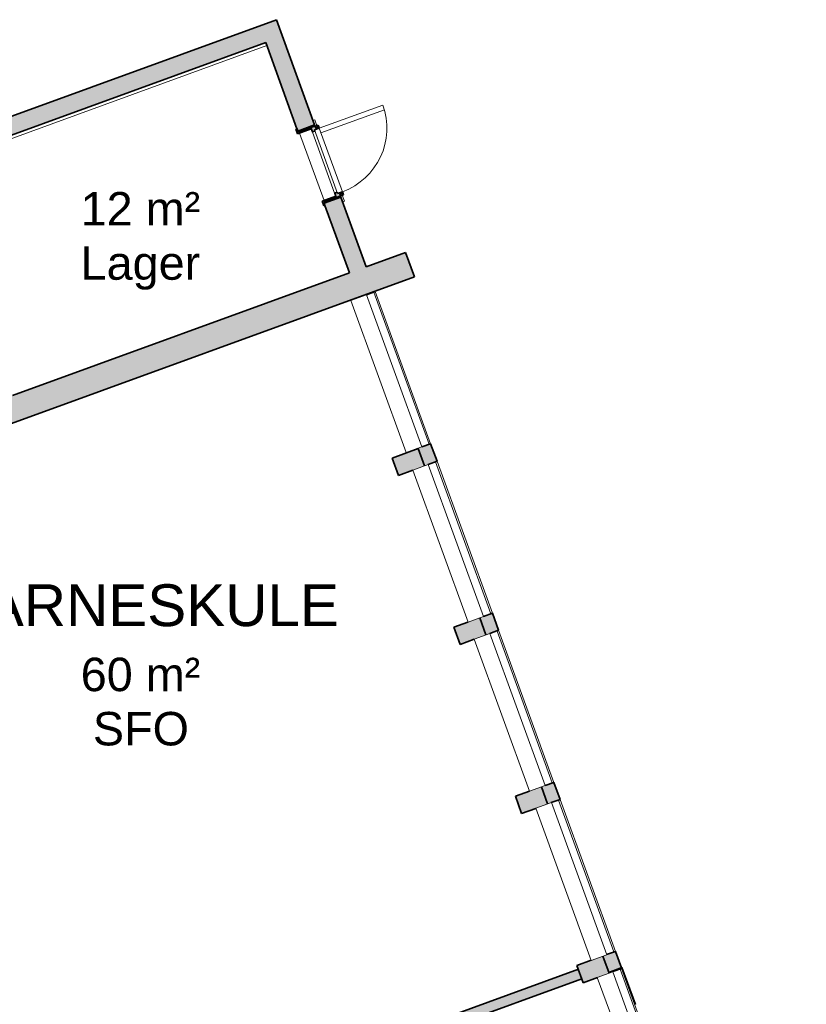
# Model space of a CAD drawing. Header units: millimetres. Extents: x -22273 to 76848, y -40640 to 35706.
# Tile 17 of 21: x 22222 to 31621, y 23942 to 35706. Entities that reach past the tile are written whole.
import ezdxf

# ---------------------------------------------------------------- set-up
doc = ezdxf.new("R2010")
doc.units = ezdxf.units.MM
for name, color, linetype, lineweight in [('A-DOOR', 31, 'Continuous', 9), ('A-DOOR-FRAM', 31, 'Continuous', 9), ('A-GLAZ', 151, 'Continuous', 9), ('A-WALL', 113, 'Continuous', 9), ('A-WALL-PATT', 111, 'Continuous', 9), ('G-ANNO-TEXT', 231, 'Continuous', 9), ('S-COLS', 52, 'Continuous', 9)]:
    doc.layers.add(name, color=color, linetype=linetype, lineweight=lineweight)
doc.styles.add('Arial', font='arial.ttf', dxfattribs={"height": 400})
doc.styles.add('Arial_1', font='arial.ttf', dxfattribs={"height": 500})

# ---------------------------------------------------------------- blocks, each defined once
blk = doc.blocks.new('Vindu 2 felt med åpning side - 193x212-V3-1_0 første etg_hele_anlegget_m_funksjoner_m_rom')
at = {"layer": 'A-GLAZ', "color": 55}
for p, q in [((-1009, 23), (925, 23)), ((-1009, -175), (-1009, 23)), ((-1007, 115), (923, 115)), ((-1007, 23), (-1007, 115)), ((923, 115), (923, 23)), ((925, 23), (925, -175)), ((925, -175), (-1009, -175))]:
    blk.add_line(p, q, dxfattribs=at)
blk = doc.blocks.new('FPS Bangstad - 9x21-526320-1_0 første etg_hele_anlegget_m_funksjoner_m_rom')
at = {"layer": 'A-DOOR'}
h = blk.add_hatch(color=9, dxfattribs=at)
h.paths.add_polyline_path([(531, -122), (531, -107), (488, -106), (488, 53), (473, 53), (473, -122), (529, -122)])
h.paths.add_polyline_path([(-385, -122), (-385, 53), (-400, 53), (-400, -107), (-443, -107), (-443, -122), (-405, -122)])
at = {"layer": 'A-DOOR-FRAM'}
h = blk.add_hatch(color=9, dxfattribs=at)
h.paths.add_polyline_path([(488, 53), (488, 145), (448, 145), (448, 85), (433, 85), (433, 53), (436, 53)])
h.paths.add_polyline_path([(-345, 53), (-345, 85), (-360, 85), (-360, 145), (-400, 145), (-400, 53), (-372, 53)])
at = {"layer": 'A-DOOR', "color": 55}
for p, q in [((-360, 145), (-360, 953)), ((-300, 145), (-300, 951)), ((-473, 107), (-473, 129)), ((-473, 129), (-375, 129)), ((-375, 129), (-375, 107)), ((448, 145), (-360, 145)), ((561, 129), (463, 129)), ((463, 129), (463, 107)), ((561, 107), (561, 129)), ((-375, 107), (-473, 107)), ((-360, 85), (448, 85)), ((463, 107), (561, 107))]:
    blk.add_line(p, q, dxfattribs=at)
at = {"layer": 'A-DOOR', "color": 8, "lineweight": 35}
for p, q in [((-375, 145), (-400, 145)), ((-400, 145), (-400, 107)), ((-375, 107), (-375, 145)), ((488, 145), (463, 145)), ((463, 145), (463, 107)), ((488, 107), (488, 145)), ((-400, 107), (-375, 107)), ((-400, 53), (-400, -107)), ((-385, 53), (-400, 53)), ((-385, -122), (-385, 53)), ((463, 107), (488, 107)), ((488, 53), (473, 53)), ((473, 53), (473, -122)), ((488, -107), (488, 53)), ((-400, -107), (-443, -107)), ((-443, -107), (-443, -122)), ((531, -107), (488, -107)), ((531, -122), (531, -107)), ((-443, -122), (-385, -122)), ((473, -122), (531, -122))]:
    blk.add_line(p, q, dxfattribs=at)
at = {"layer": 'A-DOOR', "color": 55}
blk.add_arc((-360, 145), 808, 0, 90, dxfattribs=at)
at = {"layer": 'A-DOOR-FRAM', "color": 8, "lineweight": 35}
for p, q in [((-360, 145), (-400, 145)), ((-400, 145), (-400, 53)), ((-360, 85), (-360, 145)), ((488, 145), (448, 145)), ((448, 145), (448, 85)), ((488, 53), (488, 145)), ((-400, 53), (-345, 53)), ((-345, 85), (-360, 85)), ((-345, 53), (-345, 85)), ((448, 85), (433, 85)), ((433, 85), (433, 53)), ((433, 53), (488, 53))]:
    blk.add_line(p, q, dxfattribs=at)
blk = doc.blocks.new('M_Concrete-Rectangular-Column - 220x330-V19-1_0 første etg_hele_anlegget_m_funksjoner_m_rom')
at = {"layer": 'S-COLS'}
blk.add_hatch(color=9, dxfattribs=at).paths.add_polyline_path([(110, -165), (108, 165), (-108, 165), (-110, -165)])
at = {"layer": 'S-COLS', "color": 8, "lineweight": 35}
for p, q in [((108, 165), (-108, 165)), ((-110, 15), (-110, -165)), ((110, -165), (110, 15)), ((-110, -165), (110, -165))]:
    blk.add_line(p, q, dxfattribs=at)
blk = doc.blocks.new('M_Concrete-Rectangular-Column - 220x330-V20-1_0 første etg_hele_anlegget_m_funksjoner_m_rom')
at = {"layer": 'S-COLS'}
blk.add_hatch(color=9, dxfattribs=at).paths.add_polyline_path([(110, -165), (108, 165), (-110, 165), (-110, -165)])
at = {"layer": 'S-COLS', "color": 8, "lineweight": 35}
for p, q in [((108, 165), (-110, 165)), ((-110, 165), (-110, -165)), ((110, -165), (110, 15)), ((-110, -165), (110, -165))]:
    blk.add_line(p, q, dxfattribs=at)
blk = doc.blocks.new('Vindu 2 felt med åpning side - 193x212-V38-1_0 første etg_hele_anlegget_m_funksjoner_m_rom')
at = {"layer": 'A-GLAZ', "color": 7}
for p, q in [((-1009, 23), (925, 23)), ((-1009, -175), (-1009, 23)), ((-1007, 115), (923, 115)), ((-1007, 23), (-1007, 115)), ((923, 115), (923, 23)), ((925, 23), (925, -175)), ((925, -175), (-1009, -175))]:
    blk.add_line(p, q, dxfattribs=at)

msp = doc.modelspace()

# ---------------------------------------------------------------- hatches: boundary and pattern name
at = {"layer": 'A-WALL-PATT'}
for points in [[(21415, 34068), (25362, 35505), (25289, 35706), (21342, 34269), (21377, 34174)], [(29264, 24315), (29414, 24370), (29412, 24378), (29261, 24323)]]:
    msp.add_hatch(color=9, dxfattribs=at).paths.add_polyline_path(points)
h = msp.add_hatch(color=9, dxfattribs=at)
h.paths.add_polyline_path([(26162, 32680), (26363, 32753), (26060, 33585), (25859, 33512), (26135, 32753)])
h.paths.add_polyline_path([(25545, 34376), (25746, 34450), (25362, 35505), (25161, 35432), (25541, 34386)])
h = msp.add_hatch(color=9, dxfattribs=at)
h.paths.add_polyline_path([(15813, 28584), (17030, 29027), (16924, 29318), (15707, 28875)])
h.paths.add_polyline_path([(17885, 29338), (18045, 29396), (17939, 29687), (17779, 29629), (17885, 29339)])
h.paths.add_polyline_path([(18900, 29707), (26939, 32633), (26833, 32924), (18794, 29998), (18900, 29708)])
h = msp.add_hatch(color=9, dxfattribs=at)
h.paths.add_polyline_path([(31470, 18254), (31621, 18309), (31547, 18512), (31396, 18457), (31464, 18271)])
h.paths.add_polyline_path([(30735, 20274), (30885, 20329), (30811, 20532), (30661, 20477), (30729, 20291)])
h.paths.add_polyline_path([(29999, 22295), (30150, 22350), (30076, 22553), (29926, 22498), (29994, 22311)])
h.paths.add_polyline_path([(29261, 24323), (29412, 24378), (29341, 24573), (29190, 24518), (29258, 24332)])
h.paths.add_polyline_path([(28529, 26335), (28679, 26390), (28605, 26593), (28455, 26538), (28523, 26352)])
h.paths.add_polyline_path([(27793, 28356), (27944, 28411), (27870, 28614), (27720, 28559), (27787, 28372)])
h.paths.add_polyline_path([(27058, 30376), (27208, 30431), (27132, 30640), (26841, 30534), (26843, 30530), (26984, 30581), (27052, 30393)])
h.paths.add_polyline_path([(26179, 32352), (26471, 32458), (26469, 32462), (26178, 32356)])
h = msp.add_hatch(color=9, dxfattribs=at)
h.paths.add_polyline_path([(22350, 21850), (25677, 23061), (25636, 23173), (22309, 21963)])
h.paths.add_polyline_path([(26532, 23372), (28938, 24247), (28897, 24360), (26491, 23485)])
h = msp.add_hatch(color=9, dxfattribs=at)
h.paths.add_polyline_path([(30075, 22555), (30082, 22557), (29924, 22989), (29918, 22987), (30056, 22606)])
h.paths.add_polyline_path([(29572, 23936), (29579, 23938), (29418, 24380), (29412, 24378), (29572, 23938)])

# ---------------------------------------------------------------- linework, layer by layer
at = {"layer": 'A-WALL', "color": 8, "lineweight": 35}
for p, q in [((25289, 35706), (12039, 30883)), ((25746, 34450), (25289, 35706)), ((21415, 34068), (25161, 35432)), ((25161, 35432), (25535, 34402)), ((25545, 34376), (25746, 34450)), ((26060, 33585), (25859, 33512)), ((26363, 32753), (26060, 33585)), ((25869, 33486), (26162, 32680)), ((26833, 32924), (26363, 32753)), ((26833, 32924), (26939, 32633)), ((18959, 29729), (26939, 32633)), ((26162, 32680), (22135, 31214)), ((26178, 32356), (26179, 32352)), ((26366, 32419), (26471, 32458)), ((26469, 32462), (26471, 32458)), ((27027, 30602), (27132, 30640)), ((27208, 30431), (27132, 30640)), ((26843, 30530), (26841, 30534)), ((27103, 30393), (27208, 30431)), ((27765, 28575), (27870, 28614)), ((27944, 28411), (27870, 28614)), ((27839, 28372), (27944, 28411)), ((28500, 26555), (28605, 26593)), ((28679, 26390), (28605, 26593)), ((28574, 26352), (28679, 26390)), ((29235, 24535), (29341, 24573)), ((29412, 24378), (29341, 24573)), ((28897, 24360), (26491, 23485)), ((29261, 24323), (29418, 24380)), ((29309, 24332), (29414, 24370)), ((29418, 24380), (29579, 23938)), ((26532, 23372), (28938, 24247))]:
    msp.add_line(p, q, dxfattribs=at)
at = {"layer": 'A-WALL', "color": 55}
for p, q in [((25174, 35396), (21428, 34033)), ((25560, 34365), (25554, 34380)), ((25695, 34431), (25701, 34416)), ((25719, 34364), (25985, 33633)), ((25858, 33544), (25565, 34351)), ((25869, 33515), (25863, 33530)), ((26004, 33582), (26010, 33567)), ((26471, 32458), (27132, 30640)), ((27208, 30431), (27870, 28614)), ((27944, 28411), (28605, 26593)), ((28679, 26390), (29341, 24573))]:
    msp.add_line(p, q, dxfattribs=at)
at = {"layer": 'A-WALL', "color": 7}
msp.add_line((29414, 24370), (30076, 22553), dxfattribs=at)

# ---------------------------------------------------------------- block references
at = {"layer": 'A-DOOR', "color": 55, "rotation": 290.0000000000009}
msp.add_blockref('FPS Bangstad - 9x21-526320-1_0 første etg_hele_anlegget_m_funksjoner_m_rom', (25788, 34022), dxfattribs=at)
at = {"layer": 'A-GLAZ', "color": 55, "rotation": 289.9999999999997}
for p in [(26689, 31463), (27427, 29436), (28162, 27416), (28898, 25396)]:
    msp.add_blockref('Vindu 2 felt med åpning side - 193x212-V3-1_0 første etg_hele_anlegget_m_funksjoner_m_rom', p, dxfattribs=at)
at = {"layer": 'A-GLAZ', "color": 7, "rotation": 289.9999999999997}
msp.add_blockref('Vindu 2 felt med åpning side - 193x212-V38-1_0 første etg_hele_anlegget_m_funksjoner_m_rom', (29633, 23375), dxfattribs=at)
at = {"layer": 'S-COLS', "color": 55, "rotation": 290.0000000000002}
for name, p in [('M_Concrete-Rectangular-Column - 220x330-V20-1_0 første etg_hele_anlegget_m_funksjoner_m_rom', (26866, 30421)), ('M_Concrete-Rectangular-Column - 220x330-V19-1_0 første etg_hele_anlegget_m_funksjoner_m_rom', (27601, 28401)), ('M_Concrete-Rectangular-Column - 220x330-V19-1_0 første etg_hele_anlegget_m_funksjoner_m_rom', (28337, 26381)), ('M_Concrete-Rectangular-Column - 220x330-V19-1_0 første etg_hele_anlegget_m_funksjoner_m_rom', (29072, 24360))]:
    msp.add_blockref(name, p, dxfattribs=at)

# ---------------------------------------------------------------- texts
at = {"layer": 'G-ANNO-TEXT', "color": 7, "attachment_point": 1}
for s, insert, char_height, width, style in [('12 m²', (22950, 33647), 400, 1763.71, 'Arial'), ('Lager', (22950, 32999), 400, 1763.71, 'Arial'), ('BARNESKULE', (21340, 28960), 500, 5659.91, 'Arial_1'), ('60 m²', (22951, 28083), 400, 1763.71, 'Arial'), ('SFO', (23096, 27435), 400, 1410.97, 'Arial')]:
    msp.add_mtext(s, dxfattribs=dict(at, insert=insert, char_height=char_height, width=width, style=style))

doc.saveas('drawing.dxf')
